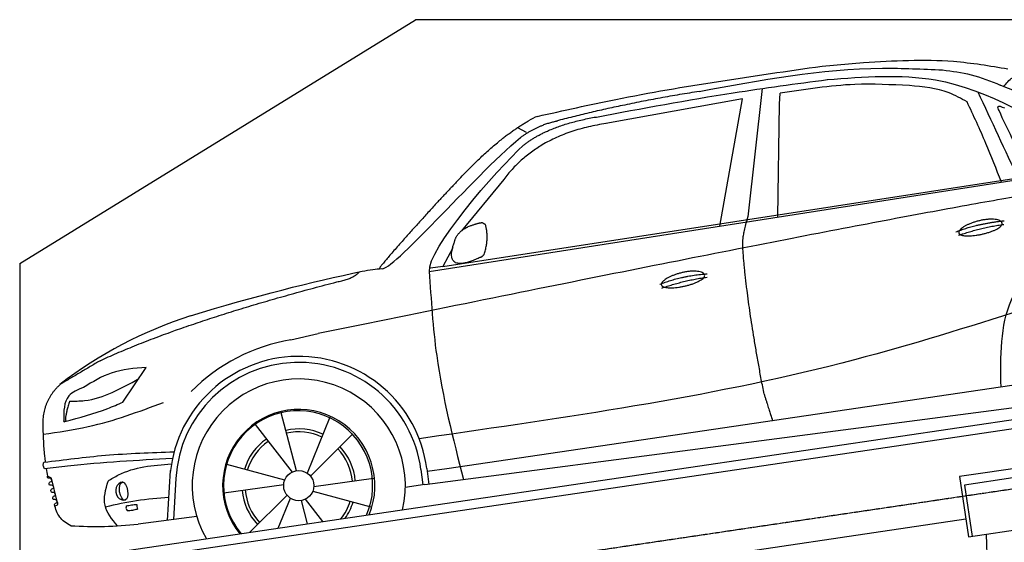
# Model space of a CAD drawing. Header units: millimetres. Extents: x 200 to 5500, y 92 to 4700.
# Tile 3 of 4: x 200 to 3433, y 2985 to 4700. Entities that reach past the tile are written whole.
import ezdxf

# ---------------------------------------------------------------- set-up
doc = ezdxf.new("R2010")
doc.units = ezdxf.units.MM
doc.linetypes.add('GEN3', pattern=[6.25, 5, -1.25])
doc.layers.add('3', color=6, linetype='GEN3')
doc.layers.add('Car', color=10, linetype='Continuous')

msp = doc.modelspace()

# ---------------------------------------------------------------- linework, layer by layer
for p, q in [((200, 3900), (1500, 4700)), ((396.7, 2934.7), (5189.5, 3643.8)), ((664.2, 2943.9), (5223.6, 3618.5)), ((3781, 3273.7), (3286.4, 3200.5)), ((3286.4, 3200.5), (3315.7, 3002.7)), ((3461.5, 3196.1), (3303.2, 3172.7)), ((3303.2, 3172.7), (3328.1, 3004.5)), ((3315.7, 3002.7), (3810.3, 3075.8)), ((724.3, 2679.9), (3306.9, 3062)), ((3373.9, 3011.3), (3425.4, 1429))]:
    msp.add_line(p, q)
for points in [[(4000, 4700), (1500, 4700)], [(200, 3900), (200, 250), (4950, 175.4), (4950, 91.6), (5050, 91.6), (5050, 192.9), (5500, 200), (5500, 1750), (5500, 3850)]]:
    msp.add_lwpolyline(points)
at = {"layer": '3'}
msp.add_line((429.7, 2712.1), (5440.1, 3453.5), dxfattribs=at)
at = {"layer": 'Car'}
for p, q in [((2835.3, 4547.6), (2970.8, 4559.2)), ((2638, 4474.2), (2591.7, 4053.4)), ((2573.5, 4440.8), (2124.9, 4359.6)), ((2499.4, 4022.8), (2573.5, 4440.8)), ((2695.3, 4423), (2696.9, 4458.4)), ((2689.6, 4053.2), (2695.3, 4423)), ((1835.2, 4345.9), (1862.9, 4330.4)), ((1590.1, 3890.3), (3728.7, 4219.7)), ((1545.1, 3874.2), (3647.6, 4201.7)), ((1789.7, 4176), (1651.3, 4006.9)), ((1622.1, 3951.6), (1590.1, 3890.3)), ((1590.1, 3890.3), (1549.2, 3884.9)), ((1090.8, 3649.5), (1180.4, 3669.8)), ((539.1, 3445.2), (615.7, 3558.9)), ((3487.6, 3504.1), (1602.8, 3226.6)), ((1530.9, 3174.5), (3562.9, 3440.1)), ((1108.7, 3219.9), (1058.5, 3410)), ((1218.6, 3395.5), (1144.2, 3212)), ((973, 3371.7), (1094.8, 3215.5)), ((1155, 3202.1), (1294.5, 3340.7)), ((1576, 3334.1), (1511.8, 3324.8)), ((1070.2, 3188.7), (880.4, 3240.2)), ((304.6, 3195.9), (290.9, 3202.1)), ((685.3, 3056.9), (694.9, 3220.5)), ((1517.6, 3223.4), (1524.2, 3173.4)), ((1536.9, 3227.1), (1543.9, 3175)), ((1602.8, 3226.6), (1538.3, 3217.1)), ((323.6, 3118.6), (304.6, 3195.9)), ((712.6, 3194.6), (704.7, 3059.4)), ((870.9, 3147.1), (1067.1, 3174.4)), ((1362, 3194.8), (1165.9, 3167.5)), ((1530.9, 3174.5), (1466.4, 3165.1)), ((1535.1, 3173.4), (1535, 3174.8)), ((1078, 3139.8), (954.7, 3017.2)), ((1162.8, 3153.2), (1352.6, 3101.7)), ((1048.8, 3031.2), (1088.8, 3129.9)), ((1124.2, 3122), (1144.5, 3045.3)), ((1195.5, 3052.9), (1138.2, 3126.4)), ((781.5, 3069.4), (588.9, 3044.4))]:
    msp.add_line(p, q, dxfattribs=at)
msp.add_circle((1116.5, 3170.9), 49.6, dxfattribs=at)
for centre, radius, start, end in [((1963.6, 4220.2), 174.5, 111.2882, 121.9546), ((1197.8, 2375), 1422.1, 107.8766, 127.519), ((1189.3, 3058.1), 599.5, 99.4563, 135.2463), ((1116.5, 3170.9), 424.2, 7.6054, 174.1435), ((1116.5, 3170.9), 404.6, 7.4461, 176.652), ((1116.5, 3170.9), 350, 346.902, 209.9309), ((1116.5, 3170.9), 250, 337.5238, 219.309), ((1114.3, 3171.5), 245, 336.5916, 220.2413), ((1116.5, 3170.9), 186.2, 64.7762, 103.2667), ((1116.5, 3170.9), 176.5, 64.6018, 103.1816), ((1116.5, 3170.9), 186.2, 124.7762, 163.2667), ((1116.5, 3170.9), 176.5, 124.6018, 163.1816), ((1116.5, 3170.9), 186.2, 4.7762, 43.2667), ((1116.5, 3170.9), 176.5, 4.6018, 43.1816), ((1116.5, 3170.9), 186.2, 184.7762, 223.2667), ((1116.5, 3170.9), 176.5, 184.6018, 223.1816), ((1116.5, 3170.9), 176.5, 321.7478, 343.1816), ((1116.5, 3170.9), 186.2, 324.8294, 343.2667), ((447, 4398.3), 1361.3, 266.6507, 275.9811)]:
    msp.add_arc(centre, radius, start, end, dxfattribs=at)
for centre, major_axis, ratio, start_param, end_param in [((541.2, 3152.9), (4.4, -29.4), 0.870747, 3.078863, 6.349918), ((541.3, 3153), (4.4, -29.5), 0.784824, 3.019947, 3.143719)]:
    msp.add_ellipse(centre, major_axis=major_axis, ratio=ratio, start_param=start_param, end_param=end_param, dxfattribs=at)
msp.add_ellipse((541.3, 3152.9), major_axis=(-4.4, 29.6), ratio=0.439627, dxfattribs=at)
for points, degree, knots in [([(2970.8, 4559.2), (3069.7, 4565.3), (3228.9, 4575.1), (3385.9, 4548.7), (3445.3, 4538.8)], 3, [0, 0, 0, 0, 296.050466, 476.332401, 476.332401, 476.332401, 476.332401]), ([(1900.2, 4382.8), (1985.8, 4401.9), (2294.8, 4470.9), (2608.4, 4515.4), (2835.2, 4547.6)], 3, [0, 0, 0, 0, 262.813629, 949.636575, 949.636575, 949.636575, 949.636575]), ([(2431.9, 4464.6), (2631.7, 4501.7), (2896.8, 4551), (3164.8, 4538.2), (3230.8, 4535.1)], 3, [0, 0, 0, 0, 605.994997, 803.781644, 803.781644, 803.781644, 803.781644]), ([(3230.8, 4535.1), (3262.4, 4531.1), (3327.7, 4523), (3388.7, 4498.3), (3420.2, 4485.5)], 3, [0, 0, 0, 0, 95.129403, 196.544102, 196.544102, 196.544102, 196.544102]), ([(2093.7, 4380.5), (2243.4, 4408.6), (2495.3, 4456), (2749.4, 4489.8), (2852.6, 4503.5)], 3, [0, 0, 0, 0, 456.745059, 768.877533, 768.877533, 768.877533, 768.877533]), ([(2851.7, 4503.4), (2972.4, 4512.8), (3279.5, 4536.7), (3544.1, 4370.4), (3704.8, 4269.4)], 3, [0, 0, 0, 0, 355.261483, 904.814862, 904.814862, 904.814862, 904.814862]), ([(3431.7, 4480.8), (3440.4, 4491.6), (3458.2, 4513.4), (3485.3, 4521), (3499.1, 4524.8)], 3, [0, 0, 0, 0, 40.483158, 82.304269, 82.304269, 82.304269, 82.304269]), ([(3121.9, 4483.8), (3062, 4486.7), (2919.6, 4493.6), (2778.6, 4471.3), (2696.9, 4458.4)], 3, [0, 0, 0, 0, 179.578451, 426.729981, 426.729981, 426.729981, 426.729981]), ([(3311.1, 4430.2), (3291.7, 4441.2), (3233.7, 4474.1), (3166.6, 4480), (3121.9, 4483.8)], 3, [0, 0, 0, 0, 66.345015, 198.470892, 198.470892, 198.470892, 198.470892]), ([(4080.4, 4272.8), (4067.5, 4272.3), (3938.9, 4267.8), (3716.4, 4361.6), (3515.4, 4445.7), (3420.2, 4485.5)], 3, [0, 0, 0, 0, 38.601997, 385.248101, 697.121472, 697.121472, 697.121472, 697.121472]), ([(3423.8, 4166.8), (3407.3, 4209.4), (3372.9, 4298.6), (3332.3, 4385.1), (3311.1, 4430.2)], 3, [0, 0, 0, 0, 136.989327, 286.582756, 286.582756, 286.582756, 286.582756]), ([(3416.7, 4401.5), (3414.2, 4407.2), (3408, 4421.5), (3424.2, 4414.6), (3434.1, 4410.4)], 3, [0, 0, 0, 0, 14.214257, 36.026738, 36.026738, 36.026738, 36.026738]), ([(3509.6, 4205.7), (3491.7, 4240.2), (3462.4, 4307), (3430, 4370.2), (3416.7, 4401.5)], 3, [2.591518, 2.591518, 2.591518, 2.591518, 14.396583, 24.038621, 24.038621, 24.038621, 24.038621]), ([(3284.1, 4000.1), (3282, 4008.1), (3300.4, 4027.4), (3379.2, 4059.4), (3476, 4040.3), (3395.3, 3996.3), (3311.4, 3984.6), (3286.1, 3992.1), (3284.1, 4000.1)], 5, [0, 0, 0, 0, 0, 0, 0.300106, 0.500106, 0.700106, 1, 1, 1, 1, 1, 1]), ([(3422.7, 3494.5), (3421.3, 3595.3), (3418.7, 3787.2), (3554.7, 3921.2), (3619.3, 3984.9)], 3, [0, 0, 0, 0, 288.299349, 549.189347, 549.189347, 549.189347, 549.189347]), ([(1324.6, 3874.7), (1336.3, 3876.8), (1357.7, 3880.8), (1379.3, 3882.6), (1389.1, 3883.4)], 3, [0, 0, 0, 0, 35.619977, 65.088393, 65.088393, 65.088393, 65.088393]), ([(1545.1, 3874.2), (1550.9, 3781.6), (1565.3, 3550.4), (1622.9, 3325.8), (1657.5, 3191.1)], 3, [0, 0, 0, 0, 277.59112, 693.570767, 693.570767, 693.570767, 693.570767]), ([(2307.2, 3829.7), (2305.2, 3837.7), (2323.6, 3857), (2402.4, 3889), (2499.2, 3869.9), (2418.5, 3826), (2334.5, 3814.2), (2309.3, 3821.7), (2307.2, 3829.7)], 5, [0, 0, 0, 0, 0, 0, 0.300106, 0.500106, 0.700106, 1, 1, 1, 1, 1, 1]), ([(3496.4, 3748.9), (3312.2, 3690.9), (2686.1, 3493.7), (2035.3, 3400.2), (1576, 3334.1)], 3, [0, 0, 0, 0, 579.00444, 1967.110779, 1967.110779, 1967.110779, 1967.110779]), ([(615.7, 3558.9), (576.4, 3555.7), (502.5, 3549.8), (439.2, 3511.3), (409.5, 3493.3)], 3, [0, 0, 0, 0, 116.380747, 219.102854, 219.102854, 219.102854, 219.102854]), ([(409.5, 3493.3), (390.9, 3485.7), (344.7, 3466.8), (344.6, 3414.8), (344.5, 3383.8)], 3, [0, 0, 0, 0, 55.914644, 138.985336, 138.985336, 138.985336, 138.985336]), ([(363.4, 3448.1), (380.1, 3448.3), (461.1, 3449.1), (533.5, 3489.7), (590.9, 3522)], 3, [0, 0, 0, 0, 49.860743, 241.440865, 241.440865, 241.440865, 241.440865]), ([(276.8, 3339.8), (326.5, 3346.8), (462.1, 3365.9), (590.9, 3413.6), (672.6, 3443.8)], 3, [0, 0, 0, 0, 150.106975, 410.193991, 410.193991, 410.193991, 410.193991]), ([(348.4, 3381.3), (396, 3393.8), (461.1, 3410.9), (522.5, 3437.9), (539.1, 3445.2)], 3, [0, 0, 0, 0, 147.159719, 201.348086, 201.348086, 201.348086, 201.348086]), ([(275.9, 3363.4), (277.1, 3331), (278.4, 3292.5), (283.1, 3254.2), (284, 3248.1)], 3, [0, 0, 0, 0, 97.108013, 115.616313, 115.616313, 115.616313, 115.616313]), ([(344.5, 3383.8), (344.4, 3382.7), (344.1, 3380.2), (346.8, 3380.9), (348.4, 3381.3)], 3, [0, 0, 0, 0, 2.598862, 6.284951, 6.284951, 6.284951, 6.284951]), ([(279.3, 3247.5), (346.6, 3256.1), (488.6, 3274.4), (631.8, 3279.5), (707.2, 3282.2)], 3, [0, 0, 0, 0, 203.297538, 429.475842, 429.475842, 429.475842, 429.475842]), ([(281.5, 3225.9), (279.6, 3229.7), (276, 3236.7), (278.3, 3244.1), (279.3, 3247.5)], 3, [0, 0, 0, 0, 12.224254, 22.465372, 22.465372, 22.465372, 22.465372]), ([(701.8, 3260), (586.8, 3253.6), (446.3, 3245.8), (306.8, 3229), (281.5, 3225.9)], 3, [0, 0, 0, 0, 345.382791, 421.716813, 421.716813, 421.716813, 421.716813]), ([(490.1, 3185.9), (501.3, 3193), (563.1, 3231.7), (637.6, 3237.7), (698.4, 3242.6)], 3, [0, 0, 0, 0, 39.727462, 217.617343, 217.617343, 217.617343, 217.617343]), ([(293.6, 3195.4), (293.2, 3195.7), (291.4, 3196.7), (291.2, 3199.6), (290.9, 3201.5), (290.9, 3202.1)], 3, [0, 0, 0, 0, 1.427923, 5.828292, 7.478143, 7.478143, 7.478143, 7.478143]), ([(296.7, 3178.6), (297.4, 3180.5), (298.9, 3184.6), (308.2, 3184.7), (303.9, 3196.5), (297.3, 3195.8), (293.6, 3195.4)], 3, [0, 0, 0, 0, 5.656821, 12.3267, 20.012637, 30.346325, 30.346325, 30.346325, 30.346325]), ([(299.4, 3172), (298.9, 3172.2), (297.2, 3173.2), (297, 3176.1), (296.7, 3178.1), (296.7, 3178.6)], 3, [0, 0, 0, 0, 1.427923, 5.828292, 7.478143, 7.478143, 7.478143, 7.478143]), ([(302.5, 3155.3), (303.2, 3157.1), (304.8, 3161.1), (314, 3161.2), (309.7, 3173), (303.1, 3172.4), (299.4, 3172)], 3, [0, 0, 0, 0, 5.495934, 12.165813, 19.85175, 30.185438, 30.185438, 30.185438, 30.185438]), ([(521.3, 3039), (503.5, 3060.6), (467.5, 3104.1), (482.5, 3158.5), (490.1, 3185.9)], 3, [0, 0, 0, 0, 78.911584, 158.965802, 158.965802, 158.965802, 158.965802]), ([(305.3, 3148.6), (304.8, 3148.9), (303.1, 3149.9), (302.9, 3152.7), (302.6, 3154.7), (302.5, 3155.3)], 3, [0, 0, 0, 0, 1.427923, 5.828292, 7.478143, 7.478143, 7.478143, 7.478143]), ([(308.3, 3131.8), (309.1, 3133.7), (310.6, 3137.7), (319.9, 3137.8), (315.6, 3149.7), (309, 3149), (305.3, 3148.6)], 3, [0, 0, 0, 0, 5.656821, 12.3267, 20.012637, 30.346325, 30.346325, 30.346325, 30.346325]), ([(311, 3125.1), (310.6, 3125.4), (308.9, 3126.4), (308.6, 3129.3), (308.4, 3131.2), (308.3, 3131.8)], 3, [0, 0, 0, 0, 1.427923, 5.828292, 7.478143, 7.478143, 7.478143, 7.478143]), ([(314.1, 3108.9), (314.9, 3110.5), (316.7, 3114.2), (325.7, 3114.4), (321.4, 3126.2), (314.8, 3125.5), (311, 3125.1)], 3, [0, 0, 0, 0, 5.160122, 11.830002, 19.515939, 29.849627, 29.849627, 29.849627, 29.849627]), ([(367.5, 3039.3), (353.9, 3047.7), (327.2, 3064.1), (318.4, 3094.2), (314.1, 3108.9)], 3, [0, 0, 0, 0, 46.052482, 90.567449, 90.567449, 90.567449, 90.567449]), ([(315.5, 3104.1), (320.1, 3105.7), (328, 3108.3), (324.9, 3115.6), (323.6, 3118.6)], 3, [0, 0, 0, 0, 11.833652, 20.283401, 20.283401, 20.283401, 20.283401]), ([(689.7, 3132), (654.4, 3129.2), (584.4, 3123.6), (515.8, 3108.3), (481.8, 3100.8)], 3, [0, 0, 0, 0, 106.221182, 210.474495, 210.474495, 210.474495, 210.474495]), ([(550, 3104.2), (549.4, 3101.7), (548.1, 3096.3), (550.9, 3091.5), (552.4, 3089)], 3, [0, 0, 0, 0, 7.595537, 15.97961, 15.97961, 15.97961, 15.97961]), ([(550, 3104.2), (555.7, 3105.6), (567.2, 3108.4), (578.9, 3109.1), (584.9, 3109.4)], 3, [0, 0, 0, 0, 17.473222, 35.28924, 35.28924, 35.28924, 35.28924]), ([(584.9, 3109.4), (584.6, 3107.2), (584.1, 3101.9), (585.6, 3096.9), (586.5, 3094)], 3, [0, 0, 0, 0, 6.712601, 15.570271, 15.570271, 15.570271, 15.570271]), ([(552.4, 3089), (558.7, 3089.5), (570.2, 3090.3), (581.4, 3092.9), (586.5, 3094)], 3, [0, 0, 0, 0, 18.897518, 34.493375, 34.493375, 34.493375, 34.493375])]:
    msp.add_open_spline(points, degree=degree, knots=knots, dxfattribs=at)
for points, degree in [([(2431.9, 4464.6), (2183.7, 4425.7), (1963.2, 4367.5)], 2), ([(3481, 4175.7), (3436.4, 4271.3), (3391.9, 4366.9), (3347.3, 4462.5)], 3), ([(1644.7, 4177.8), (1764.3, 4306.8), (1871.2, 4368.3)], 2), ([(1964.8, 4366.6), (1907.4, 4356.9), (1844.2, 4313.4)], 2), ([(1854.6, 4288), (1937.7, 4353.9), (2092.8, 4380.7)], 2), ([(2126, 4359.2), (1903.4, 4327.1), (1789.7, 4176)], 2), ([(1389.1, 3883.4), (1418.9, 3868.8), (1684.8, 4178), (1844.2, 4313.4)], 3), ([(1545.4, 3873.7), (1536.6, 3944.5), (1764.4, 4204.8), (1854.6, 4288)], 3), ([(1644.7, 4177.8), (1574, 4105.4), (1485.9, 4007), (1374.5, 3883), (1381, 3882.7)], 4), ([(3821, 4169.4), (3566.6, 4158.7), (1180.4, 3669.8)], 2), ([(2574.4, 3957.7), (2572.7, 3988.8), (2591.7, 4053.4)], 2), ([(1627.5, 3970.4), (1635.6, 4006), (1679.1, 4023.4)], 2), ([(1679.1, 4023.4), (1706.6, 4033.5), (1719.5, 4034.3)], 2), ([(1719.5, 4034.3), (1726.4, 4029.2), (1728.9, 4029.5)], 2), ([(1725.5, 3929.9), (1742.7, 3984.1), (1728.9, 4029.5)], 2), ([(3274.5, 4004), (3343.6, 4030.6), (3432.8, 4040.4)], 2), ([(3283.5, 3992.4), (3354.6, 4017.6), (3431.7, 4028.3)], 2), ([(1713.3, 3920.2), (1588.8, 3862.1), (1627.5, 3970.4)], 2), ([(2644.6, 3471.4), (2585.3, 3779.3), (2574.4, 3957.7)], 2), ([(1713.3, 3920.2), (1719, 3922.8), (1725.5, 3929.9)], 2), ([(761.2, 3728.5), (973.5, 3794), (1160.7, 3839.4), (1324.6, 3874.7)], 3), ([(1241.2, 3839.5), (1295.3, 3849.9), (1316, 3872.3)], 2), ([(2301.7, 3832.1), (2373.9, 3859.8), (2457.3, 3866.3)], 2), ([(2308.8, 3819.1), (2379.9, 3844.4), (2457.1, 3855.1)], 2), ([(464.1, 3580.9), (744.9, 3710.9), (1241.2, 3839.5)], 2), ([(464.1, 3580.9), (334.5, 3504.1)], 1), ([(334.5, 3504.1), (272.2, 3449.2), (275.9, 3363.4)], 2), ([(2644.6, 3471.4), (2664.1, 3408.7), (2673, 3383.2)], 2), ([(363.4, 3448.1), (349.5, 3402.4), (350.2, 3384.2)], 2), ([(350.2, 3384.2), (353.5, 3384.5), (351.8, 3382.1)], 2), ([(287, 3226.6), (288.3, 3218.4), (289.6, 3210.2), (290.9, 3202.1)], 3)]:
    msp.add_open_spline(points, degree=degree, dxfattribs=at)

doc.saveas('drawing.dxf')
